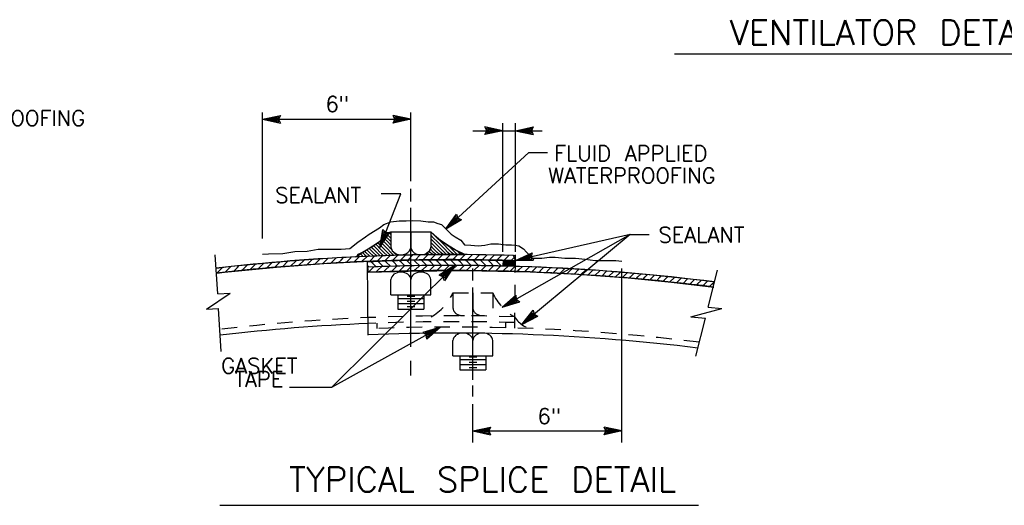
# Model space of a CAD drawing. Extents: x -18.3 to 23.7, y -15.8 to 14.2.
# Tile 15 of 19: x 2.9 to 10.8, y -5.4 to -1.5. Entities that reach past the tile are written whole.
import ezdxf
from ezdxf.enums import TextEntityAlignment as Align

# ---------------------------------------------------------------- set-up
doc = ezdxf.new("R2010")
doc.units = 0
doc.header["$MEASUREMENT"] = 0
doc.linetypes.add('HIDDEN2', pattern=[0.1875, 0.125, -0.0625])
doc.layers.add('01', color=7, linetype='CONTINUOUS')
doc.styles.add('TXT_SHX', font='txt.shx')

msp = doc.modelspace()

# ---------------------------------------------------------------- linework, layer by layer
at = {"layer": '01', "color": 7, "linetype": 'CONTINUOUS'}
for p, q in [((8.1593, -1.7846), (11.9763, -1.7846)), ((4.8243, -3.2776), (4.8243, -2.2576)), ((4.8243, -2.3136), (4.9683, -2.2826)), ((4.8613, -2.3136), (4.9553, -2.2936)), ((4.8973, -2.3136), (4.9423, -2.3036)), ((4.9423, -2.3036), (4.9383, -2.3136)), ((4.9553, -2.2936), (4.9463, -2.3136)), ((4.9683, -2.2826), (4.9543, -2.3136)), ((6.0253, -2.3136), (5.8813, -2.2826)), ((5.8953, -2.3136), (5.8813, -2.2826)), ((5.9883, -2.3136), (5.8943, -2.2936)), ((5.9033, -2.3136), (5.8943, -2.2936)), ((5.9523, -2.3136), (5.9073, -2.3046)), ((5.9113, -2.3136), (5.9073, -2.3046)), ((6.0253, -2.8136), (6.0253, -2.2576)), ((4.8243, -2.3136), (6.0253, -2.3136)), ((4.8243, -2.3136), (4.9683, -2.3446)), ((4.8613, -2.3136), (4.9553, -2.3336)), ((4.8973, -2.3136), (4.9423, -2.3226)), ((4.9383, -2.3136), (4.9423, -2.3226)), ((4.9463, -2.3136), (4.9553, -2.3336)), ((4.9543, -2.3136), (4.9683, -2.3446)), ((6.0253, -2.3136), (5.8813, -2.3446)), ((5.8813, -2.3446), (5.8953, -2.3136)), ((5.9883, -2.3136), (5.8943, -2.3336)), ((5.8943, -2.3336), (5.9033, -2.3136)), ((5.9523, -2.3136), (5.9073, -2.3236)), ((5.9073, -2.3236), (5.9113, -2.3136)), ((6.7693, -2.4066), (6.6253, -2.3756)), ((6.6393, -2.4066), (6.6253, -2.3756)), ((6.7323, -2.4066), (6.6383, -2.3866)), ((6.6473, -2.4066), (6.6383, -2.3866)), ((6.7693, -3.3866), (6.7693, -2.3456)), ((6.8723, -3.3866), (6.8723, -2.3456)), ((6.8723, -2.4066), (7.0163, -2.3756)), ((6.9093, -2.4066), (7.0033, -2.3866)), ((7.0033, -2.3866), (6.9943, -2.4066)), ((7.0163, -2.3756), (7.0023, -2.4066)), ((6.5263, -2.4066), (6.7693, -2.4066)), ((6.7693, -2.4066), (6.6253, -2.4376)), ((6.6253, -2.4376), (6.6393, -2.4066)), ((6.7323, -2.4066), (6.6383, -2.4266)), ((6.6383, -2.4266), (6.6473, -2.4066)), ((6.6963, -2.4066), (6.6513, -2.3976)), ((6.6553, -2.4066), (6.6513, -2.3976)), ((6.6963, -2.4066), (6.6513, -2.4166)), ((6.6513, -2.4166), (6.6553, -2.4066)), ((6.7693, -2.4066), (6.8723, -2.4066)), ((6.8723, -2.4066), (7.0883, -2.4066)), ((6.8723, -2.4066), (7.0163, -2.4376)), ((6.9093, -2.4066), (7.0033, -2.4266)), ((6.9453, -2.4066), (6.9903, -2.3966)), ((6.9453, -2.4066), (6.9903, -2.4156)), ((6.9903, -2.3966), (6.9863, -2.4066)), ((6.9863, -2.4066), (6.9903, -2.4156)), ((6.9943, -2.4066), (7.0033, -2.4266)), ((7.0023, -2.4066), (7.0163, -2.4376)), ((6.9803, -2.5826), (6.3093, -3.2006)), ((6.9803, -2.5826), (7.1303, -2.5826)), ((5.7743, -3.3506), (5.9443, -2.9176)), ((5.9443, -2.9176), (5.7843, -2.9176)), ((6.0253, -2.9786), (6.0253, -2.8756)), ((6.0253, -4.1546), (6.0253, -3.0306)), ((6.3093, -3.2006), (6.3943, -3.0806)), ((6.3363, -3.1756), (6.3923, -3.0976)), ((6.3923, -3.0976), (6.3993, -3.1176)), ((6.3943, -3.0806), (6.4053, -3.1126)), ((6.3093, -3.2006), (6.4363, -3.1256)), ((6.3363, -3.1756), (6.4193, -3.1266)), ((6.3633, -3.1516), (6.3893, -3.1136)), ((6.3633, -3.1516), (6.4023, -3.1276)), ((6.3893, -3.1136), (6.3933, -3.1236)), ((6.3933, -3.1236), (6.4023, -3.1276)), ((6.3993, -3.1176), (6.4193, -3.1266)), ((6.4053, -3.1126), (6.4363, -3.1256)), ((5.7743, -3.3506), (5.7983, -3.2056)), ((5.7743, -3.3506), (5.8553, -3.2276)), ((5.7883, -3.3166), (5.8033, -3.2216)), ((5.7883, -3.3166), (5.8403, -3.2356)), ((5.7983, -3.2056), (5.8223, -3.2296)), ((5.8013, -3.2826), (5.8083, -3.2376)), ((5.8013, -3.2826), (5.8263, -3.2436)), ((5.8033, -3.2216), (5.8193, -3.2366)), ((5.8083, -3.2376), (5.8163, -3.2446)), ((5.8163, -3.2446), (5.8263, -3.2436)), ((5.8193, -3.2366), (5.8403, -3.2356)), ((5.8353, -3.2746), (5.8213, -3.2616)), ((5.8223, -3.2296), (5.8553, -3.2276)), ((5.8643, -3.2746), (5.8373, -3.2486)), ((5.8643, -3.2456), (5.8523, -3.2346)), ((5.8643, -3.2246), (5.8643, -3.3486)), ((5.8643, -3.2246), (6.1863, -3.2246)), ((6.0253, -3.2246), (6.0253, -3.3486)), ((6.1863, -3.2246), (6.1863, -3.3486)), ((6.2093, -3.2746), (6.1863, -3.2516)), ((6.2093, -3.2456), (6.2003, -3.2366)), ((6.2383, -3.2746), (6.2093, -3.2456)), ((7.8003, -3.2466), (6.7653, -3.8336)), ((7.8003, -3.2466), (6.8723, -3.4556)), ((7.8003, -3.2466), (6.9233, -3.9746)), ((7.8003, -3.2466), (7.9543, -3.2466)), ((5.7193, -3.3616), (5.7053, -3.3466)), ((5.7483, -3.3616), (5.7223, -3.3346)), ((5.7483, -3.3326), (5.7403, -3.3246)), ((5.7773, -3.3616), (5.7483, -3.3326)), ((5.7773, -3.3326), (5.7563, -3.3126)), ((5.7773, -3.3036), (5.7733, -3.3006)), ((5.8063, -3.3326), (5.7773, -3.3036)), ((5.8063, -3.3616), (5.7773, -3.3326)), ((5.8063, -3.3036), (5.7893, -3.2876)), ((5.8353, -3.3036), (5.8063, -3.2746)), ((5.8353, -3.3326), (5.8063, -3.3036)), ((5.8353, -3.3616), (5.8063, -3.3326)), ((5.8643, -3.3036), (5.8353, -3.2746)), ((5.8643, -3.3326), (5.8353, -3.3036)), ((5.8643, -3.3616), (5.8353, -3.3326)), ((6.2093, -3.3036), (6.1863, -3.2806)), ((6.2093, -3.3326), (6.1863, -3.3096)), ((6.2093, -3.3616), (6.1863, -3.3386)), ((6.2383, -3.3036), (6.2093, -3.2746)), ((6.2383, -3.3326), (6.2093, -3.3036)), ((6.2383, -3.3616), (6.2093, -3.3326)), ((6.2673, -3.3036), (6.2383, -3.2746)), ((6.2673, -3.3326), (6.2383, -3.3036)), ((6.2673, -3.3616), (6.2383, -3.3326)), ((6.2963, -3.3326), (6.2673, -3.3036)), ((6.2963, -3.3616), (6.2673, -3.3326)), ((6.3253, -3.3616), (6.2963, -3.3326)), ((6.3543, -3.3616), (6.3293, -3.3366)), ((4.4613, -3.7266), (4.4413, -3.4106)), ((5.5813, -3.4256), (5.5803, -3.4246)), ((5.5803, -3.4526), (5.6053, -3.4276)), ((5.6033, -3.4196), (5.5983, -3.4136)), ((5.6093, -3.4246), (5.6033, -3.4196)), ((5.6323, -3.4196), (5.6163, -3.4026)), ((5.6373, -3.4236), (5.6323, -3.4196)), ((5.6613, -3.4196), (5.6343, -3.3916)), ((5.6403, -3.4526), (5.6673, -3.4256)), ((5.6613, -3.3906), (5.6523, -3.3806)), ((5.6903, -3.4196), (5.6613, -3.3906)), ((5.6653, -3.4226), (5.6613, -3.4196)), ((5.6903, -3.3906), (5.6693, -3.3686)), ((5.6903, -3.3616), (5.6873, -3.3576)), ((5.7193, -3.3906), (5.6903, -3.3616)), ((5.7193, -3.4196), (5.6903, -3.3906)), ((5.6933, -3.4216), (5.6903, -3.4196)), ((5.7003, -3.4526), (5.7293, -3.4236)), ((5.7483, -3.3906), (5.7193, -3.3616)), ((5.7483, -3.4196), (5.7193, -3.3906)), ((5.7213, -3.4206), (5.7193, -3.4196)), ((5.7773, -3.3906), (5.7483, -3.3616)), ((5.7773, -3.4196), (5.7483, -3.3906)), ((5.7493, -3.4196), (5.7483, -3.4196)), ((5.7603, -3.4526), (5.7923, -3.4206)), ((5.8063, -3.3906), (5.7773, -3.3616)), ((5.8043, -3.4176), (5.7773, -3.3906)), ((5.8353, -3.3906), (5.8063, -3.3616)), ((5.8323, -3.4166), (5.8063, -3.3906)), ((5.8203, -3.4526), (5.8543, -3.4186)), ((5.8643, -3.3906), (5.8353, -3.3616)), ((5.8603, -3.4156), (5.8353, -3.3906)), ((5.8703, -3.3676), (5.8643, -3.3616)), ((5.8883, -3.4146), (5.8643, -3.3906)), ((5.8803, -3.4526), (5.9163, -3.4166)), ((5.9163, -3.4136), (5.9043, -3.4016)), ((5.9403, -3.4526), (5.9783, -3.4146)), ((6.0003, -3.4526), (6.0413, -3.4116)), ((6.0603, -3.4526), (6.1013, -3.4116)), ((6.1203, -3.4526), (6.1623, -3.4106)), ((6.1703, -3.4086), (6.1573, -3.3956)), ((6.1803, -3.3906), (6.1723, -3.3816)), ((6.1993, -3.4086), (6.1803, -3.3906)), ((6.1813, -3.4516), (6.2223, -3.4106)), ((6.2093, -3.3906), (6.1833, -3.3636)), ((6.2383, -3.3906), (6.2093, -3.3616)), ((6.2283, -3.4086), (6.2093, -3.3906)), ((6.2673, -3.3906), (6.2383, -3.3616)), ((6.2573, -3.4086), (6.2383, -3.3906)), ((6.2413, -3.4516), (6.2823, -3.4106)), ((6.2963, -3.3906), (6.2673, -3.3616)), ((6.2863, -3.4086), (6.2673, -3.3906)), ((6.3253, -3.3906), (6.2963, -3.3616)), ((6.3143, -3.4086), (6.2963, -3.3906)), ((6.3023, -3.4506), (6.3433, -3.4096)), ((6.3543, -3.3906), (6.3253, -3.3616)), ((6.3433, -3.4086), (6.3253, -3.3906)), ((6.3833, -3.3906), (6.3543, -3.3616)), ((6.3723, -3.4086), (6.3543, -3.3906)), ((6.3623, -3.4506), (6.4033, -3.4096)), ((6.4013, -3.4086), (6.3833, -3.3906)), ((6.4123, -3.3906), (6.4003, -3.3786)), ((6.4303, -3.4086), (6.4123, -3.3906)), ((6.4223, -3.4506), (6.4633, -3.4096)), ((6.4593, -3.4086), (6.4573, -3.4066)), ((6.4823, -3.4506), (6.5223, -3.4106)), ((6.5413, -3.4516), (6.5813, -3.4116)), ((6.6003, -3.4526), (6.6403, -3.4126)), ((6.6603, -3.4526), (6.6993, -3.4136)), ((6.7203, -3.4526), (6.7583, -3.4146)), ((6.7803, -3.4526), (6.8173, -3.4156)), ((6.8573, -3.4156), (6.8723, -3.4136)), ((6.8723, -3.4556), (7.0063, -3.3936)), ((6.8723, -3.5036), (6.8723, -3.4106)), ((6.9083, -3.4476), (6.9953, -3.4076)), ((6.9433, -3.4396), (6.9853, -3.4196)), ((6.9853, -3.4196), (6.9833, -3.4306)), ((6.9953, -3.4076), (6.9913, -3.4286)), ((7.0063, -3.3936), (6.9993, -3.4266)), ((6.9993, -3.4266), (7.0193, -3.4546)), ((4.5603, -3.5126), (4.5673, -3.5056)), ((4.6203, -3.5126), (4.6333, -3.4996)), ((4.6803, -3.5126), (4.7003, -3.4926)), ((4.7403, -3.5126), (4.7663, -3.4866)), ((4.8003, -3.5126), (4.8323, -3.4806)), ((4.8603, -3.5126), (4.8983, -3.4746)), ((4.9213, -3.5116), (4.9643, -3.4686)), ((4.9863, -3.5066), (5.0303, -3.4626)), ((5.0513, -3.5016), (5.0953, -3.4576)), ((5.1163, -3.4966), (5.1603, -3.4526)), ((5.1803, -3.4926), (5.2203, -3.4526)), ((5.2203, -3.4526), (5.2233, -3.4496)), ((5.2453, -3.4876), (5.2803, -3.4526)), ((5.2803, -3.4526), (5.2883, -3.4446)), ((5.3103, -3.4826), (5.3403, -3.4526)), ((5.3403, -3.4526), (5.3523, -3.4406)), ((5.3733, -3.4796), (5.4003, -3.4526)), ((6.3773, -3.4956), (5.3823, -4.4846)), ((5.4003, -3.4526), (5.4163, -3.4366)), ((5.4373, -3.4756), (5.4603, -3.4526)), ((5.4603, -3.4526), (5.4803, -3.4326)), ((5.5003, -3.4726), (5.5203, -3.4526)), ((5.5203, -3.4526), (5.5423, -3.4306)), ((5.5633, -3.4696), (5.5803, -3.4526)), ((5.6273, -3.4656), (5.6403, -3.4526)), ((5.6803, -4.0606), (5.6743, -3.4676)), ((5.6863, -3.5096), (5.6743, -3.4976)), ((5.6893, -3.4636), (5.7003, -3.4526)), ((5.7063, -3.4706), (5.7023, -3.4666)), ((5.7443, -3.5076), (5.7063, -3.4706)), ((5.7513, -3.4616), (5.7603, -3.4526)), ((5.7663, -3.4706), (5.7583, -3.4626)), ((5.7633, -3.5286), (5.7863, -3.5066)), ((5.8013, -3.5046), (5.7663, -3.4706)), ((5.8133, -3.4596), (5.8203, -3.4526)), ((5.8263, -3.4706), (5.8143, -3.4586)), ((5.8233, -3.5286), (5.8483, -3.5046)), ((5.8593, -3.5026), (5.8263, -3.4706)), ((5.8863, -3.4706), (5.8723, -3.4566)), ((5.8753, -3.4576), (5.8803, -3.4526)), ((5.8833, -3.5286), (5.9103, -3.5026)), ((5.9183, -3.5016), (5.8863, -3.4706)), ((5.9463, -3.4706), (5.9313, -3.4556)), ((5.9373, -3.4556), (5.9403, -3.4526)), ((5.9433, -3.5286), (5.9713, -3.5016)), ((5.9773, -3.5006), (5.9463, -3.4706)), ((6.0063, -3.4706), (5.9893, -3.4536)), ((6.0033, -3.5286), (6.0333, -3.4996)), ((6.0353, -3.4986), (6.0063, -3.4706)), ((6.0663, -3.4706), (6.0483, -3.4526)), ((6.0633, -3.5286), (6.0943, -3.4986)), ((6.0943, -3.4976), (6.0663, -3.4706)), ((6.1263, -3.4706), (6.1073, -3.4516)), ((6.1233, -3.5286), (6.1543, -3.4986)), ((6.1533, -3.4966), (6.1263, -3.4706)), ((6.1863, -3.4706), (6.1663, -3.4506)), ((6.1833, -3.5286), (6.2153, -3.4976)), ((6.2123, -3.4956), (6.1863, -3.4706)), ((6.2463, -3.4706), (6.2253, -3.4496)), ((6.2433, -3.5286), (6.2753, -3.4976)), ((6.2723, -3.4956), (6.2463, -3.4706)), ((6.3773, -3.4956), (6.2533, -3.5756)), ((6.3063, -3.4706), (6.2853, -3.4496)), ((6.3773, -3.4956), (6.2973, -3.6196)), ((6.3033, -3.5286), (6.3363, -3.4966)), ((6.3313, -3.4956), (6.3063, -3.4706)), ((6.3663, -3.4706), (6.3453, -3.4496)), ((6.3633, -3.5286), (6.3963, -3.4966)), ((6.3913, -3.4956), (6.3663, -3.4706)), ((6.4263, -3.4706), (6.4053, -3.4496)), ((6.4233, -3.5286), (6.4563, -3.4966)), ((6.4513, -3.4956), (6.4263, -3.4706)), ((6.4863, -3.4706), (6.4653, -3.4506)), ((6.4833, -3.5286), (6.5153, -3.4976)), ((6.5123, -3.4966), (6.4863, -3.4706)), ((6.5463, -3.4706), (6.5253, -3.4506)), ((6.5433, -3.5286), (6.5743, -3.4986)), ((6.5723, -3.4966), (6.5463, -3.4706)), ((6.6063, -3.4706), (6.5863, -3.4516)), ((6.6033, -3.5286), (6.6333, -3.4996)), ((6.6343, -3.4986), (6.6063, -3.4706)), ((6.6663, -3.4706), (6.6473, -3.4516)), ((6.6633, -3.5286), (6.6913, -3.5016)), ((6.6953, -3.4996), (6.6663, -3.4706)), ((6.7263, -3.4706), (6.7083, -3.4536)), ((6.7233, -3.5286), (6.7503, -3.5026)), ((6.7563, -3.5006), (6.7263, -3.4706)), ((6.7683, -3.4816), (6.8713, -3.4836)), ((6.7683, -3.4836), (6.8713, -3.4856)), ((6.7683, -3.4856), (6.8713, -3.4876)), ((6.7683, -3.4876), (6.8713, -3.4896)), ((6.7683, -3.4896), (6.8713, -3.4916)), ((6.7683, -3.4916), (6.8713, -3.4936)), ((6.7683, -3.4926), (6.8713, -3.4946)), ((6.7683, -3.4936), (6.8713, -3.4956)), ((6.7683, -3.4956), (6.8713, -3.4976)), ((6.7683, -3.4966), (6.8713, -3.4986)), ((6.7683, -3.4986), (6.8713, -3.5006)), ((6.7863, -3.4706), (6.7693, -3.4546)), ((6.7693, -3.4556), (6.8723, -3.4576)), ((6.7693, -3.4576), (6.8723, -3.4596)), ((6.7693, -3.4606), (6.8723, -3.4626)), ((6.7693, -3.4626), (6.8723, -3.4646)), ((6.7693, -3.4646), (6.8723, -3.4666)), ((6.7693, -3.4666), (6.8723, -3.4686)), ((6.7693, -3.4686), (6.8723, -3.4706)), ((6.7693, -3.4706), (6.8723, -3.4726)), ((6.7693, -3.4726), (6.8723, -3.4746)), ((6.7693, -3.4746), (6.8723, -3.4766)), ((6.7693, -3.4766), (6.8723, -3.4786)), ((6.7693, -3.4786), (6.8723, -3.4806)), ((6.7693, -3.4796), (6.8723, -3.4816)), ((6.7783, -3.4546), (6.7803, -3.4526)), ((6.7833, -3.5286), (6.8093, -3.5036)), ((6.8183, -3.5026), (6.7863, -3.4706)), ((6.8723, -3.4576), (6.8153, -3.4566)), ((6.8463, -3.4706), (6.8303, -3.4556)), ((6.8373, -3.4556), (6.8403, -3.4526)), ((6.8393, -3.4556), (6.8723, -3.4556)), ((6.8403, -3.4526), (6.8623, -3.4306)), ((6.8433, -3.5286), (6.8683, -3.5046)), ((6.8653, -3.4896), (6.8463, -3.4706)), ((6.8723, -3.4556), (7.0193, -3.4546)), ((6.9033, -3.5286), (6.9263, -3.5066)), ((6.9083, -3.4476), (7.0043, -3.4466)), ((6.9433, -3.4396), (6.9893, -3.4386)), ((6.9633, -3.5286), (6.9853, -3.5076)), ((6.9833, -3.4306), (6.9893, -3.4386)), ((6.9913, -3.4286), (7.0043, -3.4466)), ((7.6853, -3.4556), (7.7333, -3.4606)), ((4.4533, -3.5596), (4.5003, -3.5126)), ((4.5213, -3.5516), (4.5603, -3.5126)), ((4.5883, -3.5446), (4.6203, -3.5126)), ((4.6543, -3.5386), (4.6803, -3.5126)), ((4.7213, -3.5316), (4.7403, -3.5126)), ((4.7883, -3.5246), (4.8003, -3.5126)), ((4.8543, -3.5186), (4.8603, -3.5126)), ((5.6813, -3.5516), (5.7033, -3.5286)), ((5.7033, -3.5286), (5.7243, -3.5086)), ((5.7423, -3.5506), (5.7633, -3.5286)), ((5.8043, -3.5486), (5.8233, -3.5286)), ((5.8663, -3.5466), (5.8833, -3.5286)), ((5.9283, -3.5446), (5.9433, -3.5286)), ((5.9903, -3.5426), (6.0033, -3.5286)), ((6.0513, -3.5416), (6.0633, -3.5286)), ((6.1113, -3.5416), (6.1233, -3.5286)), ((6.1723, -3.5406), (6.1833, -3.5286)), ((6.2323, -3.5406), (6.2433, -3.5286)), ((6.2853, -3.5876), (6.2533, -3.5756)), ((6.3513, -3.5216), (6.2703, -3.5736)), ((6.2903, -3.5816), (6.2703, -3.5736)), ((6.2973, -3.6196), (6.2853, -3.5876)), ((6.3253, -3.5466), (6.2873, -3.5726)), ((6.2963, -3.5756), (6.2873, -3.5726)), ((6.2983, -3.6026), (6.2903, -3.5816)), ((6.2933, -3.5396), (6.3033, -3.5286)), ((6.3003, -3.5856), (6.2963, -3.5756)), ((6.3513, -3.5216), (6.2983, -3.6026)), ((6.3253, -3.5466), (6.3003, -3.5856)), ((6.3543, -3.5386), (6.3633, -3.5286)), ((6.4143, -3.5386), (6.4233, -3.5286)), ((6.4743, -3.5386), (6.4833, -3.5286)), ((6.5273, -3.6186), (6.5273, -3.5206)), ((6.5333, -3.5396), (6.5433, -3.5286)), ((6.5923, -3.5406), (6.6033, -3.5286)), ((6.6513, -3.5416), (6.6633, -3.5286)), ((6.7093, -3.5436), (6.7233, -3.5286)), ((6.7683, -3.5446), (6.7833, -3.5286)), ((6.8273, -3.5456), (6.8433, -3.5286)), ((6.8863, -3.5466), (6.9033, -3.5286)), ((6.9443, -3.5486), (6.9633, -3.5286)), ((7.0033, -3.5496), (7.0233, -3.5286)), ((7.0233, -3.5286), (7.0423, -3.5106)), ((7.0603, -3.5526), (7.0833, -3.5286)), ((7.0833, -3.5286), (7.0993, -3.5136)), ((7.1173, -3.5556), (7.1433, -3.5286)), ((7.1433, -3.5286), (7.1563, -3.5166)), ((7.1743, -3.5586), (7.2033, -3.5286)), ((7.2033, -3.5286), (7.2133, -3.5196)), ((7.2323, -3.5606), (7.2633, -3.5286)), ((7.2633, -3.5286), (7.2703, -3.5226)), ((7.2893, -3.5636), (7.3233, -3.5286)), ((7.3233, -3.5286), (7.3273, -3.5256)), ((7.3463, -3.5666), (7.3833, -3.5286)), ((7.3833, -3.5286), (7.3843, -3.5286)), ((7.4023, -3.5706), (7.4413, -3.5316)), ((7.4583, -3.5746), (7.4973, -3.5356)), ((7.5143, -3.5786), (7.5543, -3.5386)), ((7.5703, -3.5826), (7.6103, -3.5426)), ((7.6263, -3.5866), (7.6653, -3.5476)), ((7.6833, -3.5886), (7.7203, -3.5526)), ((7.7343, -4.9276), (7.7343, -3.5206)), ((7.7433, -3.5886), (7.7763, -3.5566)), ((7.8033, -3.5886), (7.8313, -3.5616)), ((7.8633, -3.5886), (7.8873, -3.5656)), ((7.9233, -3.5886), (7.9423, -3.5706)), ((7.9833, -3.5886), (7.9973, -3.5756)), ((8.0433, -3.5886), (8.0513, -3.5816)), ((8.1033, -3.5886), (8.1053, -3.5876)), ((8.4323, -3.8346), (8.5083, -3.5356)), ((5.8643, -3.7346), (5.8643, -3.6106)), ((6.0253, -3.7346), (6.0253, -3.6106)), ((6.1863, -3.7346), (6.1863, -3.6106)), ((7.6823, -3.5906), (7.6833, -3.5886)), ((7.7383, -3.5946), (7.7433, -3.5886)), ((7.7943, -3.5986), (7.8033, -3.5886)), ((7.8483, -3.6046), (7.8633, -3.5886)), ((7.9033, -3.6096), (7.9233, -3.5886)), ((7.9583, -3.6146), (7.9833, -3.5886)), ((8.0133, -3.6196), (8.0433, -3.5886)), ((8.0683, -3.6246), (8.1033, -3.5886)), ((8.1233, -3.6296), (8.1593, -3.5936)), ((8.1773, -3.6356), (8.2133, -3.5996)), ((8.2303, -3.6426), (8.2663, -3.6056)), ((8.2833, -3.6486), (8.3213, -3.6106)), ((8.3363, -3.6556), (8.3433, -3.6486)), ((8.3433, -3.6486), (8.3753, -3.6166)), ((8.3903, -3.6616), (8.4033, -3.6486)), ((8.4033, -3.6486), (8.4283, -3.6236)), ((8.4443, -3.6676), (8.4633, -3.6486)), ((8.4633, -3.6486), (8.4813, -3.6306)), ((4.3693, -3.8496), (4.5623, -3.7216)), ((4.4613, -3.7266), (4.5623, -3.7216)), ((5.8643, -3.7346), (6.1863, -3.7346)), ((5.9203, -3.7346), (5.9203, -3.8486)), ((5.9953, -3.7436), (6.0583, -3.7436)), ((6.1303, -3.7346), (6.1303, -3.8486)), ((6.5273, -4.4226), (6.5273, -3.6746)), ((6.7653, -3.8336), (6.8753, -3.7356)), ((6.8753, -3.7356), (6.8783, -3.7696)), ((5.9203, -3.7636), (6.1303, -3.7636)), ((5.9203, -3.8036), (6.1303, -3.8036)), ((5.9953, -3.7846), (6.0583, -3.7846)), ((6.7653, -3.8336), (6.9063, -3.7896)), ((6.7973, -3.8156), (6.8693, -3.7516)), ((6.7973, -3.8156), (6.8893, -3.7866)), ((6.8283, -3.7976), (6.8633, -3.7666)), ((6.8283, -3.7976), (6.8723, -3.7836)), ((6.8633, -3.7666), (6.8643, -3.7776)), ((6.8643, -3.7776), (6.8723, -3.7836)), ((6.8693, -3.7516), (6.8713, -3.7736)), ((6.8713, -3.7736), (6.8893, -3.7866)), ((6.8783, -3.7696), (6.9063, -3.7896)), ((4.3693, -3.8496), (4.4683, -3.8446)), ((4.4903, -4.1916), (4.4683, -3.8446)), ((5.9203, -3.8486), (6.1303, -3.8486)), ((5.9953, -3.8296), (6.0583, -3.8296)), ((6.9233, -3.9746), (7.0143, -3.8586)), ((6.9513, -3.9506), (7.0113, -3.8756)), ((6.9793, -3.9276), (7.0073, -3.8916)), ((7.0073, -3.8916), (7.0113, -3.9016)), ((7.0113, -3.8756), (7.0173, -3.8966)), ((7.0113, -3.9016), (7.0203, -3.9066)), ((7.0143, -3.8586), (7.0233, -3.8916)), ((7.0173, -3.8966), (7.0373, -3.9066)), ((7.0233, -3.8916), (7.0543, -3.9066)), ((8.2933, -3.9126), (8.5423, -3.8446)), ((8.4323, -3.8346), (8.5423, -3.8446)), ((6.9233, -3.9746), (7.0543, -3.9066)), ((6.9513, -3.9506), (7.0373, -3.9066)), ((6.9793, -3.9276), (7.0203, -3.9066)), ((8.2933, -3.9126), (8.4103, -3.9236)), ((8.3323, -4.2296), (8.4103, -3.9236)), ((6.2643, -3.9946), (5.3823, -4.4846)), ((6.2643, -3.9946), (6.1233, -4.0376)), ((6.1503, -4.0576), (6.1233, -4.0376)), ((6.2323, -4.0126), (6.1403, -4.0406)), ((6.1573, -4.0536), (6.1403, -4.0406)), ((6.1533, -4.0916), (6.1503, -4.0576)), ((6.2643, -3.9946), (6.1533, -4.0916)), ((6.2003, -4.0296), (6.1563, -4.0436)), ((6.1643, -4.0496), (6.1563, -4.0436)), ((6.1593, -4.0756), (6.1573, -4.0536)), ((6.2323, -4.0126), (6.1593, -4.0756)), ((6.1663, -4.0606), (6.1643, -4.0496)), ((6.2003, -4.0296), (6.1663, -4.0606)), ((6.3663, -4.2276), (6.3663, -4.1036)), ((6.5273, -4.2276), (6.5273, -4.1036)), ((6.6883, -4.2276), (6.6883, -4.1036)), ((6.0253, -4.3866), (6.0253, -4.2676)), ((6.3663, -4.2276), (6.6883, -4.2276)), ((6.4223, -4.2276), (6.4223, -4.3416)), ((6.4223, -4.2566), (6.6323, -4.2566)), ((6.4223, -4.2966), (6.6323, -4.2966)), ((6.4973, -4.2366), (6.5603, -4.2366)), ((6.4973, -4.2776), (6.5603, -4.2776)), ((6.6323, -4.2276), (6.6323, -4.3416)), ((6.4223, -4.3416), (6.6323, -4.3416)), ((6.4973, -4.3226), (6.5603, -4.3226)), ((5.3823, -4.4846), (5.0423, -4.4846)), ((6.5273, -4.5566), (6.5273, -4.4686)), ((6.5273, -4.9276), (6.5273, -4.6186)), ((6.5273, -4.8346), (6.6713, -4.8036)), ((6.5273, -4.8346), (7.7343, -4.8346)), ((6.5273, -4.8346), (6.6713, -4.8656)), ((6.5643, -4.8346), (6.6583, -4.8146)), ((6.5643, -4.8346), (6.6583, -4.8546)), ((6.6003, -4.8346), (6.6453, -4.8246)), ((6.6003, -4.8346), (6.6453, -4.8436)), ((6.6453, -4.8246), (6.6413, -4.8346)), ((6.6413, -4.8346), (6.6453, -4.8436)), ((6.6583, -4.8146), (6.6493, -4.8346)), ((6.6493, -4.8346), (6.6583, -4.8546)), ((6.6713, -4.8036), (6.6573, -4.8346)), ((6.6573, -4.8346), (6.6713, -4.8656)), ((7.7343, -4.8346), (7.5903, -4.8036)), ((7.6043, -4.8346), (7.5903, -4.8036)), ((7.7343, -4.8346), (7.5903, -4.8656)), ((7.5903, -4.8656), (7.6043, -4.8346)), ((7.6973, -4.8346), (7.6033, -4.8146)), ((7.6123, -4.8346), (7.6033, -4.8146)), ((7.6973, -4.8346), (7.6033, -4.8546)), ((7.6033, -4.8546), (7.6123, -4.8346)), ((7.6613, -4.8346), (7.6163, -4.8256)), ((7.6203, -4.8346), (7.6163, -4.8256)), ((7.6613, -4.8346), (7.6163, -4.8446)), ((7.6163, -4.8446), (7.6203, -4.8346)), ((4.4783, -5.4366), (8.3553, -5.4366))]:
    msp.add_line(p, q, dxfattribs=at)
at = {"layer": '01', "color": 7, "linetype": 'HIDDEN2'}
for p, q in [((6.8663, -4.0036), (6.8713, -3.5046)), ((6.3663, -3.7176), (6.3663, -3.8416)), ((6.3663, -3.7176), (6.6883, -3.7176)), ((6.5273, -3.7176), (6.5273, -3.8416)), ((6.6883, -3.7176), (6.6883, -3.8416)), ((5.7533, -4.0066), (5.7533, -3.9626)), ((6.7943, -4.0006), (6.7943, -3.9566))]:
    msp.add_line(p, q, dxfattribs=at)
at = {"layer": '01', "color": 7, "linetype": 'CONTINUOUS'}
for points in [[(5.5303, -3.3596), (5.5963, -3.3086), (5.6583, -3.2636), (5.6883, -3.2436), (5.7723, -3.1916), (5.8053, -3.1656), (5.8643, -3.1426), (5.9293, -3.1356), (5.9883, -3.1356), (6.0403, -3.1326), (6.1053, -3.1356), (6.1643, -3.1426), (6.2073, -3.1426), (6.2423, -3.1556), (6.2723, -3.1656), (6.3013, -3.1916), (6.3503, -3.2436), (6.3833, -3.2636), (6.4293, -3.2926), (6.4583, -3.3286), (6.5103, -3.3316), (6.5693, -3.3386), (6.6243, -3.3316), (6.6733, -3.3216), (6.7353, -3.3216), (6.7943, -3.3286), (6.8403, -3.3286), (6.8693, -3.3316), (6.8993, -3.3386), (6.9383, -3.3616), (6.9613, -3.3876), (6.9873, -3.4166), (7.0103, -3.4366), (7.0853, -3.4366), (7.1473, -3.4296), (7.1923, -3.4296), (7.2713, -3.4366), (7.3593, -3.4366), (7.4373, -3.4456), (7.5163, -3.4556), (7.6133, -3.4556), (7.6853, -3.4556)], [(4.4533, -3.5596), (4.5173, -3.5516), (4.9363, -3.5096), (5.3203, -3.4816), (5.6423, -3.4646), (6.0083, -3.4526), (6.4493, -3.4496), (6.8723, -3.4556), (6.8573, -3.4156), (6.4183, -3.4086), (6.0343, -3.4116), (5.4663, -3.4326), (5.0443, -3.4606), (4.5703, -3.5046), (4.4503, -3.5196)], [(4.8243, -3.4056), (4.8733, -3.4026), (4.9883, -3.3996), (5.0863, -3.3826), (5.1843, -3.3796), (5.2753, -3.3636), (5.3633, -3.3636), (5.4613, -3.3636), (5.5303, -3.3596)], [(8.4873, -3.6316), (8.3853, -3.6176), (7.9833, -3.5736), (7.5503, -3.5376), (7.0043, -3.5076), (6.4623, -3.4956), (6.0523, -3.4986), (5.7873, -3.5056), (5.6733, -3.5106), (5.6793, -3.5516)], [(5.6793, -3.5516), (6.0033, -3.5416), (6.4663, -3.5376), (6.9913, -3.5486), (7.3743, -3.5676), (7.7843, -3.5976), (8.1343, -3.6306), (8.4773, -3.6716)]]:
    msp.add_lwpolyline(points, dxfattribs=at)
for points in [[(5.5773, -3.4266), (5.6803, -3.3626), (5.7643, -3.3076), (5.8303, -3.2546), (5.8643, -3.2246), (5.8643, -3.3486), (5.8733, -3.3766), (5.8973, -3.3976), (5.9253, -3.4136)], [(6.1863, -3.2246), (6.1863, -3.3486), (6.1813, -3.3696), (6.1683, -3.3866), (6.1393, -3.4096), (6.4613, -3.4086), (6.3833, -3.3706), (6.3143, -3.3276), (6.2633, -3.2906)], [(5.6733, -3.5106), (5.6743, -3.4676), (5.8273, -3.4576), (6.0033, -3.4526), (6.2243, -3.4496), (6.4483, -3.4496), (6.6473, -3.4516), (6.8393, -3.4556), (6.8723, -3.4556), (6.8633, -3.5036), (6.5853, -3.4976), (6.3293, -3.4956), (6.1713, -3.4966), (5.9773, -3.5006), (5.8183, -3.5046)]]:
    msp.add_lwpolyline(points, close=True, dxfattribs=at)
for centre, radius, start, end in [((5.1685, -2.4891), 1.0125, 294.74405, 313.41034), ((6.8821, -2.4891), 1.0125, 226.58966, 245.25595), ((6.3673, -20.2806), 16.8723, 88.3363, 96.53036), ((6.3673, -20.2806), 16.8315, 88.39431, 96.53643), ((6.3673, -20.2806), 16.7848, 82.75331, 92.37187), ((6.3673, -20.2806), 16.7432, 82.77029, 92.35744), ((6.3673, -20.2806), 16.3292, 92.41321, 96.62931), ((6.3673, -20.2806), 16.2373, 82.99231, 92.44148)]:
    msp.add_arc(centre, radius, start, end, dxfattribs=at)
at = {"layer": '01', "color": 7, "linetype": 'HIDDEN2'}
for centre, radius, start, end in [((5.9996, -3.5598), 0.3992, 298.20941, 336.71622), ((7.055, -3.5598), 0.3992, 203.28378, 241.79059), ((6.3673, -20.2806), 16.3768, 88.25494, 96.61978), ((6.3679, -20.2805), 16.3292, 88.25453, 92.41355), ((7.0314, -3.8196), 0.189, 209.10569, 271.47716), ((6.3673, -20.2806), 16.286, 82.97024, 92.43353)]:
    msp.add_arc(centre, radius, start, end, dxfattribs=at)
at = {"layer": '01', "color": 7, "linetype": 'CONTINUOUS'}
for centre, start_param, end_param in [((5.9448, -3.3486), 0, 3.141593), ((6.1058, -3.3486), 0, 3.141593), ((5.9448, -3.6106), 3.141593, 6.283185), ((6.1058, -3.6106), 3.141593, 6.283185), ((6.4468, -4.1036), 3.141593, 6.283185), ((6.6078, -4.1036), 3.141593, 6.283185)]:
    msp.add_ellipse(centre, major_axis=(-0.0805, 0), ratio=0.750586, start_param=start_param, end_param=end_param, dxfattribs=at)
at = {"layer": '01', "color": 7, "linetype": 'HIDDEN2'}
for centre in [(6.4468, -3.8416), (6.6078, -3.8416)]:
    msp.add_ellipse(centre, major_axis=(-0.0805, 0), ratio=0.750586, start_param=0, end_param=3.141593, dxfattribs=at)
at = {"layer": '01', "color": 7, "linetype": 'CONTINUOUS'}
msp.add_point((6.1413, -3.4086), dxfattribs=at)

# ---------------------------------------------------------------- texts
at = {"layer": '01', "color": 7, "linetype": 'CONTINUOUS', "style": 'TXT_SHX'}
for s, height, p in [('VENTILATOR DETAIL', 0.199998, (9.8804, -1.7116)), ('6"', 0.125, (5.4299, -2.2526)), ('GASKET', 0.125, (4.7986, -4.3706)), ('6"', 0.125, (7.1469, -4.7776)), ('TYPICAL SPLICE DETAIL', 0.199998, (6.6058, -5.3286))]:
    msp.add_text(s, height=height, dxfattribs=at).set_placement(p, align=Align.CENTER)
for s, height, p in [('FLUID APPLIED WATERPROOFING', 0.124998, (0.6793, -2.3666)), ('FLUID APPLIED', 0.124998, (7.1853, -2.6516)), ('WATERPROOFING', 0.124998, (7.1373, -2.8316)), ('SEALANT', 0.125, (4.9263, -2.9896)), ('SEALANT', 0.125, (8.0303, -3.3116))]:
    msp.add_text(s, height=height, dxfattribs=at).set_placement(p)
msp.add_text('TAPE', height=0.125, dxfattribs=at).set_placement((4.9931, -4.4781), align=Align.RIGHT)

doc.saveas('drawing.dxf')
